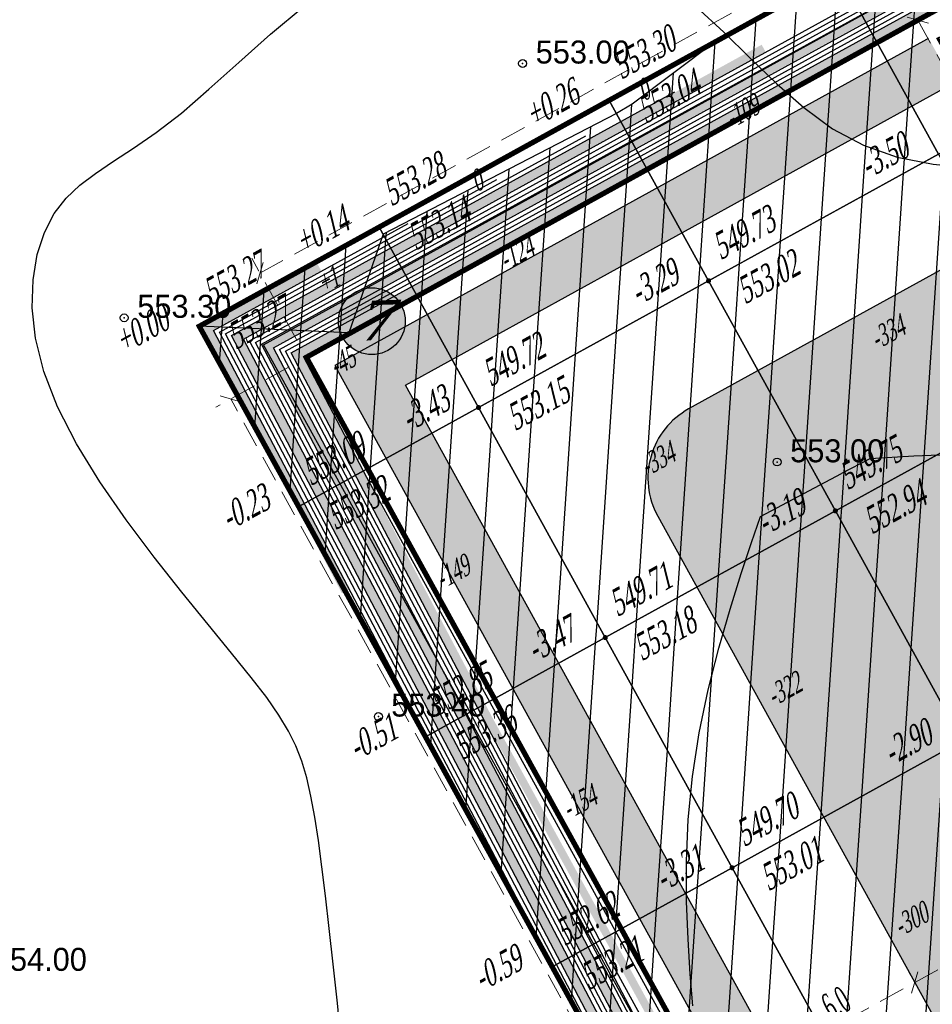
# Model space of a CAD drawing. Extents: x 883 to 364438, y -13 to 4201180.
# Tile 75 of 256: x 363652 to 363687, y 4200924 to 4200961. Entities that reach past the tile are written whole.
import ezdxf
from ezdxf.enums import TextEntityAlignment as Align

# ---------------------------------------------------------------- set-up
doc = ezdxf.new("R2010")
doc.units = 0
doc.header["$LTSCALE"] = 0.5
doc.header["$MEASUREMENT"] = 0
doc.header["$PDMODE"] = 32
doc.header["$PDSIZE"] = 0.3
doc.linetypes.add('CONTI', pattern=[0])
doc.linetypes.add('G_BUILDING_LINE', pattern=[3, 2, -1])
for name, color, linetype in [('(004) Точки рельефа', 7, 'Continuous'), ('00', 7, 'Continuous'), ('GORIZDEFAULT', 32, 'CONTI'), ('K_GRID', 7, 'Continuous'), ('K_HATCH', 7, 'Continuous'), ('K_NULL_WORKS', 7, 'Continuous'), ('K_POINTS_GRADE', 7, 'Continuous'), ('K_POINTS_GRID', 7, 'Continuous'), ('K_VOLUME', 7, 'Continuous'), ('PI_TTDEFAULT', 5, 'CONTI'), ('V_лойихавий_RED-CNT-MAJ', 7, 'Continuous'), ('V_лойихавий_RED-CNT-MIN', 7, 'Continuous')]:
    doc.layers.add(name, color=color, linetype=linetype)
doc.layers.add('.', color=7, linetype='Continuous', lineweight=15)
doc.styles.add('D-431', font='d431.ttf')
doc.styles.add('ESKD1', font='times.ttf', dxfattribs={"width": 0.6, "oblique": 15})
doc.styles.add('TIMES', font='times.ttf')
doc.styles.add('TimesNewRomanCyr', font='times.ttf', dxfattribs={"width": 0.5, "height": 1})
doc.linetypes.add('ограждение2', pattern='A,0.25,-0.1,[132,ltypeshp.shx,S=0.1,R=0,X=-0.1,Y=0],-0.1,1', length=1.45)
doc.dimstyles.new('GENPLAN1', dxfattribs={"dimscale": 0.5, "dimtxt": 1, "dimasz": 1.2, "dimexe": 1.3, "dimexo": 1.5, "dimgap": 0.5, "dimtad": 1, "dimdec": 1, "dimzin": 0, "dimdsep": 46, "dimtxsty": 'TimesNewRomanCyr', "dimblk1": 'OBLIQUE', "dimblk2": 'OBLIQUE', "dimsah": 1, "dimcen": 1, "dimadec": 0, "dimazin": 0, "dimtfac": 0.75, "dimtdec": 1, "dimtix": 1, "dimtmove": 0, "dimatfit": 3, "dimfxl": 1, "dimtvp": 1.2, "dimtfill": 1, "dimlwd": 0, "dimlwe": 0, "dimarcsym": 0})
pattern_1 = [(86.1445, (363693.4507, 4200932.7371), (-1.496605, 0.10086), [])]

# ---------------------------------------------------------------- blocks, each defined once
blk = doc.blocks.new('gergrgrre')
at = {"layer": 'GORIZDEFAULT', "color": 32}
for points in [[(360473.7, 4200832.93, 553.5), (360473.54, 4200834.53, 553.5), (360473.38, 4200836.01, 553.5), (360473.23, 4200837.37, 553.5), (360473.09, 4200838.61, 553.5), (360472.95, 4200839.72, 553.5), (360472.82, 4200840.72, 553.5), (360472.68, 4200841.61, 553.5), (360472.53, 4200842.41, 553.5), (360472.37, 4200843.11, 553.5), (360472.19, 4200843.74, 553.5), (360471.96, 4200844.32, 553.5), (360471.68, 4200844.89, 553.5), (360471.31, 4200845.49, 553.5), (360470.85, 4200846.16, 553.5), (360470.25, 4200846.93, 553.5), (360469.51, 4200847.85, 553.5), (360468.62, 4200848.94, 553.5), (360467.62, 4200850.17, 553.5), (360466.56, 4200851.51, 553.5), (360465.5, 4200852.93, 553.5), (360464.49, 4200854.37, 553.5), (360463.6, 4200855.82, 553.5), (360462.88, 4200857.23, 553.5), (360462.36, 4200858.58, 553.5), (360462.05, 4200859.84, 553.5), (360461.92, 4200861, 553.5), (360461.95, 4200862.07, 553.5), (360462.11, 4200863.03, 553.5), (360462.39, 4200863.87, 553.5), (360462.76, 4200864.59, 553.5), (360463.21, 4200865.18, 553.5), (360463.73, 4200865.67, 553.5), (360464.33, 4200866.12, 553.5), (360465.01, 4200866.58, 553.5), (360465.78, 4200867.08, 553.5), (360466.64, 4200867.68, 553.5), (360467.6, 4200868.41, 553.5), (360468.65, 4200869.32, 553.5), (360469.78, 4200870.34, 553.5), (360470.99, 4200871.42, 553.5), (360472.27, 4200872.49, 553.5)], [(360487.2, 4200872.46, 553.5), (360488.25, 4200871.49, 553.5), (360489.26, 4200870.5, 553.5), (360490.27, 4200869.53, 553.5), (360491.3, 4200868.62, 553.5), (360492.39, 4200867.82, 553.5), (360493.57, 4200867.19, 553.5), (360494.85, 4200866.74, 553.5), (360496.22, 4200866.47, 553.5), (360497.62, 4200866.33, 553.5), (360499.01, 4200866.28, 553.5), (360500.35, 4200866.3, 553.5), (360501.58, 4200866.33, 553.5), (360502.68, 4200866.36, 553.5), (360503.6, 4200866.34, 553.5), (360504.36, 4200866.28, 553.5), (360505.01, 4200866.17, 553.5), (360505.58, 4200866.03, 553.5), (360506.09, 4200865.86, 553.5), (360506.59, 4200865.66, 553.5), (360507.11, 4200865.43, 553.5), (360507.31, 4200865.34, 553.5), (360507.51, 4200865.25, 553.5)], [(360492.75, 4200854.7, 553), (360493.82, 4200855.27, 553), (360495.49, 4200855.36, 553), (360497.48, 4200855.44, 553)], [(360487.07, 4200834.43, 553), (360486.97, 4200835.63, 553), (360486.89, 4200836.96, 553), (360486.83, 4200838.4, 553), (360486.83, 4200839.93, 553), (360486.9, 4200841.52, 553), (360487.06, 4200843.16, 553), (360487.32, 4200844.82, 553), (360487.66, 4200846.46, 553), (360488.06, 4200848.04, 553), (360488.49, 4200849.53, 553), (360488.91, 4200850.89, 553), (360489.31, 4200852.07, 553), (360489.65, 4200853.05, 553), (360492.73, 4200854.69, 553)]]:
    blk.add_polyline3d(points, dxfattribs=at)
at = {"layer": 'PI_TTDEFAULT', "color": 5}
for p in [(360480.59, 4200870.3, 553), (360465.42, 4200860.62, 553.3), (360490.28, 4200855.13, 553), (360475.1, 4200845.44, 553.4)]:
    blk.add_point(p, dxfattribs=at)
at = {"layer": '(004) Точки рельефа', "style": 'D-431'}
for s, p in [('553.00', (360481.09, 4200870.3)), ('553.30', (360465.92, 4200860.62)), ('553.00', (360490.78, 4200855.12)), ('553.40', (360475.59, 4200845.44)), ('554.00', (360460.42, 4200835.76))]:
    blk.add_text(s, height=0.875, dxfattribs=at).set_placement(p)
blk = doc.blocks.new('_Oblique')
at = {"color": 0, "linetype": 'ByBlock', "lineweight": -2}
blk.add_line((-0.5, -0.5), (0.5, 0.5), dxfattribs=at)
blk = doc.blocks.new('*D589')
at = {"color": 0, "linetype": 'G_BUILDING_LINE', "lineweight": 0, "transparency": 16777216}
for p, q in [((363717.471, 4200979.026), (363715.755, 4200982.141)), ((363661.44, 4200951.462), (363716.069, 4200981.572)), ((363662.843, 4200948.917), (363661.126, 4200952.032))]:
    blk.add_line(p, q, dxfattribs=at)
at = {"layer": 'Defpoints', "color": 0, "linetype": 'Continuous', "lineweight": 30, "transparency": 16777216}
for p in [(363716.069, 4200981.572), (363717.833, 4200978.369), (363663.205, 4200948.26)]:
    blk.add_point(p, dxfattribs=at)
at = {"color": 0, "linetype": 'Continuous', "lineweight": 0, "transparency": 16777216, "xscale": 0.6, "yscale": 0.6, "zscale": 0.6}
for p, rotation in [((363716.069, 4200981.572), 28.86185419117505), ((363661.44, 4200951.462), 208.8618541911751)]:
    blk.add_blockref('_Oblique', p, dxfattribs=dict(at, rotation=rotation))
at = {"color": 0, "linetype": 'Continuous', "lineweight": 30, "transparency": 16777216, "insert": (363688.387, 4200967.183), "char_height": 1, "attachment_point": 5, "rotation": 28.8619, "style": 'TimesNewRomanCyr', "bg_fill": 3, "box_fill_scale": 1.25, "bg_fill_color": 256, "bg_fill_true_color": 13158600, "bg_fill_transparency": 0}
blk.add_mtext('62.4', dxfattribs=at)
blk = doc.blocks.new('*D595')
at = {"color": 0, "linetype": 'G_BUILDING_LINE', "lineweight": 0, "transparency": 16777216}
for p, q in [((363662.548, 4200947.898), (363659.76, 4200946.361)), ((363698.238, 4200877.895), (363660.329, 4200946.675)), ((363700.457, 4200879.118), (363697.669, 4200877.581))]:
    blk.add_line(p, q, dxfattribs=at)
at = {"layer": 'Defpoints', "color": 0, "linetype": 'Continuous', "lineweight": 30, "transparency": 16777216}
for p in [(363663.205, 4200948.26), (363660.329, 4200946.675), (363701.114, 4200879.48)]:
    blk.add_point(p, dxfattribs=at)
at = {"color": 0, "linetype": 'Continuous', "lineweight": 0, "transparency": 16777216, "xscale": 0.6, "yscale": 0.6, "zscale": 0.6}
for p, rotation in [((363660.329, 4200946.675), 118.8618541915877), ((363698.238, 4200877.895), 298.8618541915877)]:
    blk.add_blockref('_Oblique', p, dxfattribs=dict(at, rotation=rotation))
at = {"color": 0, "linetype": 'Continuous', "lineweight": 30, "transparency": 16777216, "insert": (363679.949, 4200912.652), "char_height": 1, "attachment_point": 5, "rotation": 298.8619, "style": 'TimesNewRomanCyr', "bg_fill": 3, "box_fill_scale": 1.25, "bg_fill_color": 256, "bg_fill_true_color": 13158600, "bg_fill_transparency": 0}
blk.add_mtext('78.5', dxfattribs=at)
blk = doc.blocks.new('*D597')
at = {"color": 0, "linetype": 'G_BUILDING_LINE', "lineweight": 0, "transparency": 16777216}
for p, q in [((363686.202, 4200924.767), (363686.055, 4200925.033)), ((363681.114, 4200921.568), (363686.369, 4200924.464)), ((363681.311, 4200921.21), (363681.428, 4200920.998))]:
    blk.add_line(p, q, dxfattribs=at)
at = {"layer": 'Defpoints', "color": 0, "linetype": 'Continuous', "lineweight": 30, "transparency": 16777216}
for p in [(363686.369, 4200924.464), (363686.564, 4200924.11, -1065.319), (363680.949, 4200921.866)]:
    blk.add_point(p, dxfattribs=at)
at = {"color": 0, "linetype": 'Continuous', "lineweight": 0, "transparency": 16777216, "xscale": 0.6, "yscale": 0.6, "zscale": 0.6}
for p, rotation in [((363686.369, 4200924.464), 28.86185419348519), ((363681.114, 4200921.568), 208.8618541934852)]:
    blk.add_blockref('_Oblique', p, dxfattribs=dict(at, rotation=rotation))
at = {"color": 0, "linetype": 'Continuous', "lineweight": 30, "transparency": 16777216, "insert": (363683.374, 4200923.681), "char_height": 1, "attachment_point": 5, "rotation": 28.8619, "style": 'TimesNewRomanCyr', "bg_fill": 3, "box_fill_scale": 1.25, "bg_fill_color": 256, "bg_fill_true_color": 13158600, "bg_fill_transparency": 0}
blk.add_mtext('6.0', dxfattribs=at)
blk = doc.blocks.new('*D598')
at = {"color": 0, "linetype": 'G_BUILDING_LINE', "lineweight": 0, "transparency": 16777216}
for p, q in [((363699.742, 4200928.61), (363698.065, 4200931.652)), ((363686.369, 4200924.464), (363698.378, 4200931.083)), ((363686.202, 4200924.767), (363686.055, 4200925.033))]:
    blk.add_line(p, q, dxfattribs=at)
at = {"layer": 'Defpoints', "color": 0, "linetype": 'Continuous', "lineweight": 30, "transparency": 16777216}
for p in [(363698.378, 4200931.083), (363700.104, 4200927.953, -6383.384), (363686.564, 4200924.11, -1065.319)]:
    blk.add_point(p, dxfattribs=at)
at = {"color": 0, "linetype": 'Continuous', "lineweight": 0, "transparency": 16777216, "xscale": 0.6, "yscale": 0.6, "zscale": 0.6}
for p, rotation in [((363698.378, 4200931.083), 28.86185419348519), ((363686.369, 4200924.464), 208.8618541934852)]:
    blk.add_blockref('_Oblique', p, dxfattribs=dict(at, rotation=rotation))
at = {"color": 0, "linetype": 'Continuous', "lineweight": 30, "transparency": 16777216, "insert": (363692.007, 4200928.439), "char_height": 1, "attachment_point": 5, "rotation": 28.8619, "style": 'TimesNewRomanCyr', "bg_fill": 3, "box_fill_scale": 1.25, "bg_fill_color": 256, "bg_fill_true_color": 13158600, "bg_fill_transparency": 0}
blk.add_mtext('13.7', dxfattribs=at)
blk = doc.blocks.new('*D604')
at = {"color": 0, "linetype": 'G_BUILDING_LINE', "lineweight": 0, "transparency": 16777216}
for p, q in [((363686.246, 4200960.959), (363685.924, 4200960.782)), ((363686.493, 4200961.096), (363687.821, 4200958.688)), ((363687.573, 4200958.551), (363687.252, 4200958.374))]:
    blk.add_line(p, q, dxfattribs=at)
at = {"layer": 'Defpoints', "color": 0, "linetype": 'Continuous', "lineweight": 30, "transparency": 16777216}
for p in [(363687.821, 4200958.688), (363688.23, 4200958.913)]:
    blk.add_point(p, dxfattribs=at)
at = {"color": 0, "linetype": 'Continuous', "lineweight": 0, "transparency": 16777216, "xscale": 0.6, "yscale": 0.6, "zscale": 0.6}
for p, rotation in [((363686.493, 4200961.096), 118.8618541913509), ((363687.821, 4200958.688), 298.8618541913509)]:
    blk.add_blockref('_Oblique', p, dxfattribs=dict(at, rotation=rotation))
at = {"color": 0, "linetype": 'Continuous', "lineweight": 30, "transparency": 16777216, "insert": (363687.823, 4200960.259), "char_height": 1, "attachment_point": 5, "rotation": 298.8619, "style": 'TimesNewRomanCyr', "bg_fill": 3, "box_fill_scale": 1.25, "bg_fill_color": 256, "bg_fill_true_color": 13158600, "bg_fill_transparency": 0}
blk.add_mtext('2.8', dxfattribs=at)
at = {"layer": 'Defpoints', "color": 0, "linetype": 'Continuous', "lineweight": 30, "transparency": 16777216}
blk.add_point((363686.902, 4200961.321), dxfattribs=at)
blk = doc.blocks.new('VOLUME')
at = {"color": 0, "linetype": 'Continuous', "lineweight": 30, "style": 'ESKD1', "oblique": 15}
blk.add_attdef('VOLUME', text='', height=3, dxfattribs=at).set_placement((0, 0), align=Align.MIDDLE_CENTER)
at = {"color": 7, "linetype": 'Continuous', "lineweight": 30, "style": 'ESKD1', "oblique": 15, "flags": 1}
blk.add_attdef('AREA', text='', height=2, dxfattribs=at).set_placement((0, -5.7), align=Align.CENTER)

msp = doc.modelspace()

# ---------------------------------------------------------------- hatches: boundary and pattern name
at = {"layer": '.', "ltscale": 0.149071}
h = msp.add_hatch(color=256, dxfattribs=at)
h.dxf.hatch_style = 1
h.set_gradient(color1=(51, 204, 0), color2=(51, 204, 0), tint=1)
edge = h.paths.add_edge_path(flags=17)
edge.add_line((363676.584, 4200942.218), (363703.202, 4200893.922))
edge.add_arc((363705.829, 4200895.37), 3, 208.8619, 298.0817)
edge.add_line((363707.242, 4200892.723), (363708.272, 4200893.273))
edge.add_line((363708.272, 4200893.273), (363736.081, 4200908.096))
edge.add_arc((363734.67, 4200910.743), 3, 298.0581, 388.8487)
edge.add_line((363737.298, 4200912.191), (363727.402, 4200930.155))
edge.add_line((363727.402, 4200930.155), (363720.678, 4200926.438))
edge.add_line((363720.678, 4200926.438), (363726.955, 4200915.05))
edge.add_line((363726.955, 4200915.05), (363707.358, 4200904.275))
edge.add_line((363707.358, 4200904.275), (363689.594, 4200936.503))
edge.add_line((363689.594, 4200936.503), (363709.08, 4200947.216))
edge.add_line((363709.08, 4200947.216), (363715.354, 4200935.834))
edge.add_line((363715.354, 4200935.834), (363722.191, 4200939.614))
edge.add_line((363722.191, 4200939.614), (363710.467, 4200960.893))
edge.add_arc((363707.84, 4200959.445), 3, 28.854, 118.8619)
edge.add_line((363706.392, 4200962.072), (363677.763, 4200946.293))
edge.add_arc((363679.211, 4200943.666), 3, 118.8619, 208.8619)
h.paths.add_polyline_path([(363719.065, 4200974.672), (363711.026, 4200970.243), (363718.22, 4200957.236), (363721.182, 4200958.923), (363720.265, 4200960.587), (363723.272, 4200962.188), (363726.551, 4200956.231), (363723.546, 4200954.631), (363722.63, 4200956.295), (363719.655, 4200954.581), (363734.311, 4200927.975), (363742.361, 4200932.406)], flags=17)
h.paths.add_polyline_path([(363748.754, 4200920.676), (363743.734, 4200917.982), (363741.713, 4200921.654), (363738.706, 4200919.998), (363746.087, 4200906.599), (363702.233, 4200883.25), (363666.985, 4200947.203), (363710.503, 4200971.189), (363710.542, 4200971.118), (363713.945, 4200972.993), (363712.964, 4200974.772), (363664.292, 4200947.946), (363701.434, 4200880.557), (363755.143, 4200909.071)])
at = {"layer": '.', "linetype": 'Continuous', "lineweight": 50, "true_color": 0xffffff}
h = msp.add_hatch(color=7, dxfattribs=at)
h.dxf.hatch_style = 1
edge = h.paths.add_edge_path()
edge.add_arc((363665.7, 4200949.636), 1.271, 0, 360)

# ---------------------------------------------------------------- linework, layer by layer
at = {"color": 5, "linetype": 'Continuous', "lineweight": 30}
msp.add_lwpolyline([(363682.699, 4200866.011), (363701.467, 4200876.353), (363661.575, 4200948.732), (363717.254, 4200979.42), (363718.305, 4200980), (363744.058, 4200933.258), (363746.054, 4200934.357), (363737.263, 4200950.309), (363742.103, 4200952.976), (363704.55, 4201021.121, 0.395683), (363692.731, 4201023.624), (363689.661, 4201021.932), (363691.471, 4201018.648), (363682.363, 4201013.628), (363691.34, 4200997.338), (363650.001, 4200974.558), (363641.024, 4200990.848), (363631.915, 4200985.828), (363630.106, 4200989.113), (363618.538, 4200982.738, 0.395683), (363614.341, 4200971.41), (363734.542, 4200753.286, 0.414214)], format="xyb", dxfattribs=at)
at = {"color": 18, "linetype": 'Continuous', "lineweight": 30, "true_color": 0x000000}
msp.add_lwpolyline([(363748.754, 4200920.676), (363743.734, 4200917.982), (363741.713, 4200921.654), (363738.706, 4200919.998), (363746.087, 4200906.599), (363702.233, 4200883.25), (363666.985, 4200947.203), (363710.503, 4200971.189), (363710.542, 4200971.118), (363713.945, 4200972.993), (363712.964, 4200974.772), (363664.292, 4200947.946), (363701.434, 4200880.557), (363755.143, 4200909.071)], close=True, dxfattribs=at)
at = {"linetype": 'CONTI', "lineweight": 30, "elevation": -1065.319}
msp.add_lwpolyline([(363676.584, 4200942.218), (363703.202, 4200893.922, 0.410231), (363707.242, 4200892.723), (363708.272, 4200893.273), (363736.081, 4200908.096, 0.418261), (363737.298, 4200912.191), (363727.402, 4200930.155), (363720.678, 4200926.438), (363726.955, 4200915.05), (363707.358, 4200904.275), (363689.594, 4200936.503), (363709.08, 4200947.216), (363715.354, 4200935.834), (363722.191, 4200939.614), (363710.467, 4200960.893, 0.414254), (363706.392, 4200962.072), (363677.763, 4200946.293, 0.414214)], format="xyb", close=True, dxfattribs=at)
at = {"color": 0, "lineweight": 30}
msp.add_circle((363665.7, 4200949.636), 1.271, dxfattribs=at)
at = {"layer": '00', "linetype": 'ограждение2', "lineweight": 30, "ltscale": 10}
msp.add_lwpolyline([(363741.038, 4200931.577), (363743.007, 4200932.679), (363717.833, 4200978.369), (363663.205, 4200948.26), (363701.114, 4200879.48), (363756.169, 4200908.781), (363748.224, 4200923.203), (363746.252, 4200922.117)], dxfattribs=at)
at = {"layer": 'K_POINTS_GRADE', "linetype": 'Continuous', "lineweight": 30, "const_width": 0.0962, "elevation": 0}
msp.add_lwpolyline([(363659.087, 4200949.416, 1), (363659.172, 4200949.463, 1)], format="xyb", close=True, dxfattribs=at)

# ---------------------------------------------------------------- block references
at = {"linetype": 'Continuous'}
msp.add_blockref('gergrgrre', (3190.849, 89.143), dxfattribs=at)

# ---------------------------------------------------------------- texts
at = {"color": 0, "lineweight": 30, "insert": (363665.123, 4200950.399), "char_height": 1.512, "attachment_point": 1, "rotation": 1.7946, "style": 'ESKD1'}
msp.add_mtext_dynamic_manual_height_columns('{\\W1.2;7}', width=1.71203, gutter_width=0.000042, heights=[0], dxfattribs=at)
at = {"layer": 'K_POINTS_GRADE', "color": 5, "linetype": 'Continuous', "lineweight": 30, "style": 'TIMES', "oblique": 15, "width": 0.6}
msp.add_text('+0.00', height=1, rotation=28.8487, dxfattribs=at).set_placement((363656.24, 4200948.375, 0))

# ---------------------------------------------------------------- next in the draw order: dimensions: what is measured, and where the dimension line sits
at = {"color": 5, "linetype": 'Continuous', "lineweight": 30}
dim = msp.add_aligned_dim(p1=(363663.205, 4200948.26), p2=(363717.833, 4200978.369), distance=3.656, dimstyle='GENPLAN1', dxfattribs=at)
dim.commit()
dim.dimension.update_dxf_attribs({"geometry": '*D589', "text_midpoint": (363688.387, 4200967.183)})

# ---------------------------------------------------------------- next in the draw order: linework, layer by layer
at = {"layer": 'K_GRID', "color": 5, "linetype": 'Continuous', "lineweight": 30}
for points in [[(363674.739, 4200958.043, 0.26), (363683.497, 4200962.87, -0.31), (363683.497, 4200962.869, -0.31), (363674.739, 4200958.042, 0.26)], [(363665.981, 4200953.216, 0.14), (363674.739, 4200958.043, 0.26), (363674.739, 4200958.042, 0.26), (363665.981, 4200953.215, 0.14)]]:
    msp.add_polyline3d(points, close=True, dxfattribs=at)
at = {"layer": 'K_NULL_WORKS', "color": 5, "linetype": 'Continuous', "lineweight": 30}
for points in [[(363678.734, 4200960.244), (363675.606, 4200957.901), (363675.016, 4200957.539)], [(363675.016, 4200957.539), (363666.493, 4200953.132), (363666.13, 4200952.946)], [(363666.13, 4200952.946), (363664.821, 4200949.189), (363659.13, 4200949.439)]]:
    msp.add_lwpolyline(points, dxfattribs=at)
at = {"layer": 'K_POINTS_GRADE', "linetype": 'Continuous', "lineweight": 30, "const_width": 0.0962}
for points, elevation in [([(363674.697, 4200958.02, 1), (363674.781, 4200958.066, 1)], 0.263), ([(363665.939, 4200953.193, 1), (363666.023, 4200953.239, 1)], 0.143)]:
    msp.add_lwpolyline(points, format="xyb", close=True, dxfattribs=dict(at, elevation=elevation))
at = {"layer": 'K_POINTS_GRID', "linetype": 'Continuous', "lineweight": 30, "const_width": 0.0962, "elevation": -3.293}
msp.add_lwpolyline([(363678.481, 4200951.149, 1), (363678.565, 4200951.196, 1)], format="xyb", close=True, dxfattribs=at)

# ---------------------------------------------------------------- next in the draw order: block references
at = {"layer": 'K_VOLUME', "color": 5, "linetype": 'Continuous', "lineweight": 30}
ref = msp.add_blockref('VOLUME', (363676.024, 4200958.432), dxfattribs=dict(at, xscale=0.2666666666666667, yscale=0.2666666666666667, rotation=28.84872792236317))
ref.add_attrib('VOLUME', '0', dxfattribs={"layer": '0', "color": 0, "linetype": 'Continuous', "lineweight": 30, "height": 0.8, "rotation": 28.8487, "style": 'ESKD1', "oblique": 15, "width": 0.6}).set_placement((363676.024, 4200958.432), align=Align.MIDDLE_CENTER)
at = {"layer": 'K_VOLUME', "color": 160, "linetype": 'Continuous', "lineweight": 30}
ref = msp.add_blockref('VOLUME', (363679.777, 4200957.621), dxfattribs=dict(at, xscale=0.2666666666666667, yscale=0.2666666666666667, rotation=28.84872792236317))
ref.add_attrib('VOLUME', '-109', dxfattribs={"layer": '0', "color": 0, "linetype": 'Continuous', "lineweight": 30, "height": 0.8, "rotation": 28.8487, "style": 'ESKD1', "oblique": 15, "width": 0.6}).set_placement((363679.777, 4200957.621), align=Align.MIDDLE_CENTER)
at = {"layer": 'K_VOLUME', "color": 5, "linetype": 'Continuous', "lineweight": 30}
ref = msp.add_blockref('VOLUME', (363669.672, 4200954.975), dxfattribs=dict(at, xscale=0.2666666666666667, yscale=0.2666666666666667, rotation=28.84872792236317))
ref.add_attrib('VOLUME', '0', dxfattribs={"layer": '0', "color": 0, "linetype": 'Continuous', "lineweight": 30, "height": 0.8, "rotation": 28.8487, "style": 'ESKD1', "oblique": 15, "width": 0.6}).set_placement((363669.672, 4200954.975), align=Align.MIDDLE_CENTER)
at = {"layer": 'K_VOLUME', "color": 160, "linetype": 'Continuous', "lineweight": 30}
ref = msp.add_blockref('VOLUME', (363671.185, 4200952.227), dxfattribs=dict(at, xscale=0.2666666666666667, yscale=0.2666666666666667, rotation=28.84872792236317))
ref.add_attrib('VOLUME', '-124', dxfattribs={"layer": '0', "color": 0, "linetype": 'Continuous', "lineweight": 30, "height": 0.8, "rotation": 28.8487, "style": 'ESKD1', "oblique": 15, "width": 0.6}).set_placement((363671.185, 4200952.227), align=Align.MIDDLE_CENTER)
at = {"layer": 'K_VOLUME', "color": 20, "linetype": 'Continuous', "lineweight": 30}
ref = msp.add_blockref('VOLUME', (363664.015, 4200951.197), dxfattribs=dict(at, xscale=0.2666666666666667, yscale=0.2666666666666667, rotation=28.84872792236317))
ref.add_attrib('VOLUME', '+1', dxfattribs={"layer": '0', "color": 0, "linetype": 'Continuous', "lineweight": 30, "height": 0.8, "rotation": 28.8487, "style": 'ESKD1', "oblique": 15, "width": 0.6}).set_placement((363664.015, 4200951.197), align=Align.MIDDLE_CENTER)
at = {"layer": 'K_VOLUME', "color": 160, "linetype": 'Continuous', "lineweight": 30}
ref = msp.add_blockref('VOLUME', (363685.315, 4200949.206), dxfattribs=dict(at, xscale=0.2666666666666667, yscale=0.2666666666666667, rotation=28.84872792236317))
ref.add_attrib('VOLUME', '-334', dxfattribs={"layer": '0', "color": 0, "linetype": 'Continuous', "lineweight": 30, "height": 0.8, "rotation": 28.8487, "style": 'ESKD1', "oblique": 15, "width": 0.6}).set_placement((363685.315, 4200949.206), align=Align.MIDDLE_CENTER)

# ---------------------------------------------------------------- next in the draw order: texts
at = {"layer": 'K_POINTS_GRADE', "color": 1, "linetype": 'Continuous', "lineweight": 30, "style": 'TIMES', "oblique": 15, "width": 0.6}
for s, p in [('553.30', (363675.19, 4200958.818, 0.263)), ('553.28', (363666.432, 4200953.991, 0.143)), ('553.27', (363659.581, 4200950.215, 0))]:
    msp.add_text(s, height=1, rotation=28.8487, dxfattribs=at).set_placement(p)
at = {"layer": 'K_POINTS_GRADE', "color": 7, "linetype": 'Continuous', "lineweight": 30, "style": 'TIMES', "oblique": 15, "width": 0.6}
for s, p in [('553.04', (363676.118, 4200957.134, 0.263)), ('553.14', (363667.36, 4200952.307, 0.143)), ('553.27', (363660.508, 4200948.531, 0))]:
    msp.add_text(s, height=1, rotation=28.8487, dxfattribs=at).set_placement(p)
at = {"layer": 'K_POINTS_GRADE', "color": 5, "linetype": 'Continuous', "lineweight": 30, "style": 'TIMES', "oblique": 15, "width": 0.6}
for s, p in [('+0.26', (363671.852, 4200956.979, 0.263)), ('+0.14', (363663.091, 4200952.151, 0.143))]:
    msp.add_text(s, height=1, rotation=28.8487, dxfattribs=at).set_placement(p)
at = {"layer": 'K_POINTS_GRID', "color": 5, "linetype": 'Continuous', "lineweight": 30, "style": 'TIMES', "oblique": 15, "width": 0.6}
for s, p in [('-3.50', (363684.59, 4200955.041, -3.499)), ('-3.29', (363675.836, 4200950.219, -3.293))]:
    msp.add_text(s, height=1, rotation=28.8487, dxfattribs=at).set_placement(p)
at = {"layer": 'K_POINTS_GRID', "color": 1, "linetype": 'Continuous', "lineweight": 30, "style": 'TIMES', "oblique": 15, "width": 0.6}
msp.add_text('549.73', height=1, rotation=28.8487, dxfattribs=at).set_placement((363678.974, 4200951.948, -3.293))
at = {"layer": 'K_POINTS_GRID', "color": 7, "linetype": 'Continuous', "lineweight": 30, "style": 'TIMES', "oblique": 15, "width": 0.6}
msp.add_text('553.02', height=1, rotation=28.8487, dxfattribs=at).set_placement((363679.902, 4200950.264, -3.293))

# ---------------------------------------------------------------- next in the draw order: dimensions: what is measured, and where the dimension line sits
at = {"color": 5, "linetype": 'Continuous', "lineweight": 30}
for p1, p2, distance, picture, middle in [((363686.90242, 4200961.32144), (363688.22984, 4200958.91302), -0.46698, '*D604', (363687.82283, 4200960.25872)), ((363701.114, 4200879.48), (363663.205, 4200948.26), 3.284, '*D595', (363679.949, 4200912.652))]:
    dim = msp.add_aligned_dim(p1=p1, p2=p2, distance=distance, dimstyle='GENPLAN1', dxfattribs=at)
    dim.commit()
    dim.dimension.update_dxf_attribs({"geometry": picture, "text_midpoint": middle})

# ---------------------------------------------------------------- next in the draw order: hatches: boundary and pattern name
at = {"layer": 'K_HATCH', "linetype": 'Continuous', "lineweight": 30}
h = msp.add_hatch(dxfattribs=at)
h.set_pattern_fill('_U', color=160, scale=1.5, angle=57.2958, style=0, pattern_type=0)
h.set_pattern_definition(pattern_1)
h.paths.add_polyline_path([(363692.255, 4200967.696), (363696.041, 4200960.823), (363687.282, 4200955.998), (363683.497, 4200962.869)], flags=0)
h.paths.add_polyline_path([(363689.317, 4200960.89), (363691.003, 4200961.818), (363690.413, 4200962.888), (363688.727, 4200961.96)], flags=8)
h = msp.add_hatch(dxfattribs=at)
h.set_pattern_fill('_U', color=160, scale=1.5, angle=57.2958, style=0, pattern_type=0)
h.set_pattern_definition(pattern_1)
h.paths.add_polyline_path([(363683.497, 4200962.869), (363687.282, 4200955.998), (363678.523, 4200951.173), (363675.016, 4200957.539), (363675.606, 4200957.901), (363678.734, 4200960.244)], flags=0)
h.paths.add_polyline_path([(363679.324, 4200956.664), (363681.01, 4200957.593), (363680.421, 4200958.663), (363678.735, 4200957.734)], flags=8)
h.paths.add_polyline_path([(363675.985, 4200957.706), (363676.842, 4200958.178), (363676.254, 4200959.245), (363675.398, 4200958.773)], flags=8)
h = msp.add_hatch(dxfattribs=at)
h.set_pattern_fill('_U', color=160, scale=1.5, angle=57.2958, style=0, pattern_type=0)
h.set_pattern_definition(pattern_1)
h.paths.add_polyline_path([(363678.523, 4200951.173), (363669.764, 4200946.348), (363666.13, 4200952.946), (363666.493, 4200953.132), (363675.016, 4200957.539)], flags=0)
h.paths.add_polyline_path([(363670.731, 4200951.293), (363672.406, 4200952.215), (363671.828, 4200953.264), (363670.153, 4200952.341)], flags=8)
h.paths.add_polyline_path([(363669.633, 4200954.249), (363670.49, 4200954.721), (363669.902, 4200955.788), (363669.045, 4200955.316)], flags=8)
h = msp.add_hatch(dxfattribs=at)
h.set_pattern_fill('_U', color=160, scale=1.5, angle=57.2958, style=0, pattern_type=0)
h.set_pattern_definition(pattern_1)
h.paths.add_polyline_path([(363678.523, 4200951.173), (363687.282, 4200955.998), (363692.107, 4200947.239), (363683.348, 4200942.414)], flags=0)
h.paths.add_polyline_path([(363684.863, 4200948.252), (363686.547, 4200949.18), (363685.959, 4200950.247), (363684.275, 4200949.319)], flags=8)
h = msp.add_hatch(dxfattribs=at)
h.set_pattern_fill('_U', color=20, scale=1.5, angle=57.2958, style=0, pattern_type=0)
h.set_pattern_definition(pattern_1)
h.paths.add_polyline_path([(363664.821, 4200949.189), (363659.13, 4200949.439), (363665.981, 4200953.215), (363666.13, 4200952.946)], flags=0)
h.paths.add_polyline_path([(363663.8, 4200950.394), (363664.997, 4200951.054), (363664.419, 4200952.102), (363663.222, 4200951.443)], flags=8)
h.paths.add_polyline_path([(363664.255, 4200947.231), (363665.628, 4200947.988), (363665.041, 4200949.055), (363663.667, 4200948.298)], flags=8)
h = msp.add_hatch(dxfattribs=at)
h.set_pattern_fill('_U', color=160, scale=1.5, angle=57.2958, style=0, pattern_type=0)
h.set_pattern_definition(pattern_1)
h.paths.add_polyline_path([(363662.914, 4200942.574), (363659.13, 4200949.439), (363664.821, 4200949.189), (363666.13, 4200952.946), (363669.764, 4200946.348)], flags=0)
h.paths.add_polyline_path([(363664.255, 4200947.231), (363665.628, 4200947.988), (363665.041, 4200949.055), (363663.667, 4200948.298)], flags=8)
h.paths.add_polyline_path([(363663.8, 4200950.394), (363664.997, 4200951.054), (363664.419, 4200952.102), (363663.222, 4200951.443)], flags=8)
h = msp.add_hatch(dxfattribs=at)
h.set_pattern_fill('_U', color=160, scale=1.5, angle=57.2958, style=0, pattern_type=0)
h.set_pattern_definition(pattern_1)
h.paths.add_polyline_path([(363674.589, 4200937.589), (363669.764, 4200946.348), (363678.523, 4200951.173), (363683.348, 4200942.414)], flags=0)
h.paths.add_polyline_path([(363676.104, 4200943.427), (363677.788, 4200944.355), (363677.2, 4200945.422), (363675.516, 4200944.494)], flags=8)
h = msp.add_hatch(dxfattribs=at)
h.set_pattern_fill('_U', color=160, scale=1.5, angle=57.2958, style=0, pattern_type=0)
h.set_pattern_definition(pattern_1)
h.paths.add_polyline_path([(363683.348, 4200942.414), (363692.107, 4200947.239), (363696.932, 4200938.48), (363688.173, 4200933.655)], flags=0)
h.paths.add_polyline_path([(363689.688, 4200939.493), (363691.372, 4200940.421), (363690.784, 4200941.488), (363689.1, 4200940.56)], flags=8)
h = msp.add_hatch(dxfattribs=at)
h.set_pattern_fill('_U', color=160, scale=1.5, angle=57.2958, style=0, pattern_type=0)
h.set_pattern_definition(pattern_1)
h.paths.add_polyline_path([(363667.741, 4200933.816), (363662.914, 4200942.574), (363669.764, 4200946.348), (363674.589, 4200937.589)], flags=0)
h.paths.add_polyline_path([(363668.3, 4200939.125), (363669.986, 4200940.054), (363669.396, 4200941.124), (363667.711, 4200940.195)], flags=8)
h = msp.add_hatch(dxfattribs=at)
h.set_pattern_fill('_U', color=160, scale=1.5, angle=57.2958, style=0, pattern_type=0)
h.set_pattern_definition(pattern_1)
h.paths.add_polyline_path([(363672.568, 4200925.058), (363667.741, 4200933.816), (363674.589, 4200937.589), (363679.414, 4200928.83)], flags=0)
h.paths.add_polyline_path([(363673.126, 4200930.37), (363674.81, 4200931.297), (363674.222, 4200932.364), (363672.538, 4200931.437)], flags=8)

# ---------------------------------------------------------------- next in the draw order: linework, layer by layer
at = {"layer": 'K_GRID', "color": 5, "linetype": 'Continuous', "lineweight": 30}
for points in [[(363692.255, 4200967.696, -0.95), (363696.041, 4200960.823, -4.14), (363687.282, 4200955.998, -3.5), (363683.497, 4200962.869, -0.31)], [(363683.497, 4200962.869, -0.31), (363687.282, 4200955.998, -3.5), (363678.523, 4200951.173, -3.29), (363674.739, 4200958.042, 0.26)], [(363674.739, 4200958.042, 0.26), (363678.523, 4200951.173, -3.29), (363669.764, 4200946.348, -3.43), (363665.981, 4200953.215, 0.14)], [(363678.523, 4200951.173, -3.29), (363687.282, 4200955.998, -3.5), (363692.107, 4200947.239, -3.39), (363683.348, 4200942.414, -3.19)], [(363659.129, 4200949.44, 0), (363665.981, 4200953.216, 0.14), (363665.981, 4200953.215, 0.14), (363659.13, 4200949.439, 0), (363662.914, 4200942.574, -0.23), (363662.914, 4200942.574, -0.23)], [(363665.981, 4200953.215, 0.14), (363669.764, 4200946.348, -3.43), (363662.914, 4200942.574, -0.23), (363659.13, 4200949.439, 0)], [(363669.764, 4200946.348, -3.43), (363678.523, 4200951.173, -3.29), (363683.348, 4200942.414, -3.19), (363674.589, 4200937.589, -3.47)], [(363683.348, 4200942.414, -3.19), (363692.107, 4200947.239, -3.39), (363696.932, 4200938.48, -3.01), (363688.173, 4200933.655, -2.9)], [(363662.914, 4200942.574, -0.23), (363669.764, 4200946.348, -3.43), (363674.589, 4200937.589, -3.47), (363667.741, 4200933.816, -0.51)], [(363667.741, 4200933.816, -0.51), (363662.914, 4200942.574, -0.23), (363662.914, 4200942.574, -0.23), (363667.741, 4200933.816, -0.51)], [(363667.741, 4200933.816, -0.51), (363674.589, 4200937.589, -3.47), (363679.414, 4200928.83, -3.31), (363672.568, 4200925.058, -0.59)], [(363672.568, 4200925.058, -0.59), (363667.741, 4200933.816, -0.51), (363667.741, 4200933.816, -0.51), (363672.568, 4200925.058, -0.59)], [(363677.395, 4200916.3, -0.66), (363672.568, 4200925.058, -0.59), (363672.568, 4200925.058, -0.59), (363677.395, 4200916.3, -0.66)]]:
    msp.add_polyline3d(points, close=True, dxfattribs=at)
at = {"layer": 'K_POINTS_GRADE', "linetype": 'Continuous', "lineweight": 30, "const_width": 0.0962}
for points, elevation in [([(363662.872, 4200942.551, 1), (363662.956, 4200942.597, 1)], -0.236), ([(363667.699, 4200933.793, 1), (363667.783, 4200933.839, 1)], -0.51), ([(363672.526, 4200925.035, 1), (363672.61, 4200925.081, 1)], -0.593)]:
    msp.add_lwpolyline(points, format="xyb", close=True, dxfattribs=dict(at, elevation=elevation))
at = {"layer": 'K_POINTS_GRID', "linetype": 'Continuous', "lineweight": 30, "const_width": 0.0962}
for points, elevation in [([(363669.722, 4200946.324, 1), (363669.806, 4200946.371, 1)], -3.435), ([(363683.306, 4200942.39, 1), (363683.39, 4200942.437, 1)], -3.188), ([(363674.547, 4200937.565, 1), (363674.631, 4200937.612, 1)], -3.47), ([(363679.372, 4200928.806, 1), (363679.456, 4200928.853, 1)], -3.313)]:
    msp.add_lwpolyline(points, format="xyb", close=True, dxfattribs=dict(at, elevation=elevation))
at = {"layer": 'V_лойихавий_RED-CNT-MAJ', "color": 40, "linetype": 'Continuous', "lineweight": 30, "const_width": 0.3, "elevation": 553}
msp.add_lwpolyline([(363664.691, 4200939.349), (363659.438, 4200949.35), (363663.697, 4200951.691)], dxfattribs=at)
at = {"layer": 'V_лойихавий_RED-CNT-MIN', "color": 1, "linetype": 'Continuous', "lineweight": 30}
for points, elevation in [([(363677.05, 4200916.926), (363660.123, 4200949.152), (363673.848, 4200956.693)], 552.4), ([(363672.93, 4200924.4), (363659.894, 4200949.218), (363670.464, 4200955.025)], 552.6), ([(363668.811, 4200931.875), (363659.666, 4200949.284), (363667.081, 4200953.358)], 552.8), ([(363660.571, 4200946.824), (363659.209, 4200949.416), (363660.314, 4200950.023)], 553.2)]:
    msp.add_lwpolyline(points, dxfattribs=dict(at, elevation=elevation))

# ---------------------------------------------------------------- next in the draw order: block references
at = {"layer": 'K_VOLUME', "color": 160, "linetype": 'Continuous', "lineweight": 30}
ref = msp.add_blockref('VOLUME', (363664.552, 4200948.099), dxfattribs=dict(at, xscale=0.2666666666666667, yscale=0.2666666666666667, rotation=28.84872792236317))
ref.add_attrib('VOLUME', '-45', dxfattribs={"layer": '0', "color": 0, "linetype": 'Continuous', "lineweight": 30, "height": 0.8, "rotation": 28.8487, "style": 'ESKD1', "oblique": 15, "width": 0.6}).set_placement((363664.552, 4200948.099), align=Align.MIDDLE_CENTER)
ref = msp.add_blockref('VOLUME', (363676.556, 4200944.381), dxfattribs=dict(at, xscale=0.2666666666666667, yscale=0.2666666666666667, rotation=28.84872792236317))
ref.add_attrib('VOLUME', '-334', dxfattribs={"layer": '0', "color": 0, "linetype": 'Continuous', "lineweight": 30, "height": 0.8, "rotation": 28.8487, "style": 'ESKD1', "oblique": 15, "width": 0.6}).set_placement((363676.556, 4200944.381), align=Align.MIDDLE_CENTER)
ref = msp.add_blockref('VOLUME', (363668.752, 4200940.082), dxfattribs=dict(at, xscale=0.2666666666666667, yscale=0.2666666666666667, rotation=28.84872792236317))
ref.add_attrib('VOLUME', '-149', dxfattribs={"layer": '0', "color": 0, "linetype": 'Continuous', "lineweight": 30, "height": 0.8, "rotation": 28.8487, "style": 'ESKD1', "oblique": 15, "width": 0.6}).set_placement((363668.752, 4200940.082), align=Align.MIDDLE_CENTER)
ref = msp.add_blockref('VOLUME', (363681.381, 4200935.622), dxfattribs=dict(at, xscale=0.2666666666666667, yscale=0.2666666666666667, rotation=28.84872792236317))
ref.add_attrib('VOLUME', '-322', dxfattribs={"layer": '0', "color": 0, "linetype": 'Continuous', "lineweight": 30, "height": 0.8, "rotation": 28.8487, "style": 'ESKD1', "oblique": 15, "width": 0.6}).set_placement((363681.381, 4200935.622), align=Align.MIDDLE_CENTER)
ref = msp.add_blockref('VOLUME', (363673.578, 4200931.323), dxfattribs=dict(at, xscale=0.2666666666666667, yscale=0.2666666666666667, rotation=28.84872792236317))
ref.add_attrib('VOLUME', '-154', dxfattribs={"layer": '0', "color": 0, "linetype": 'Continuous', "lineweight": 30, "height": 0.8, "rotation": 28.8487, "style": 'ESKD1', "oblique": 15, "width": 0.6}).set_placement((363673.578, 4200931.323), align=Align.MIDDLE_CENTER)

# ---------------------------------------------------------------- next in the draw order: texts
at = {"layer": 'K_POINTS_GRADE', "color": 1, "linetype": 'Continuous', "lineweight": 30, "style": 'TIMES', "oblique": 15, "width": 0.6}
for s, p in [('553.09', (363663.365, 4200943.349, -0.236)), ('552.85', (363668.192, 4200934.591, -0.51)), ('552.62', (363673.019, 4200925.833, -0.593))]:
    msp.add_text(s, height=1, rotation=28.8487, dxfattribs=at).set_placement(p)
at = {"layer": 'K_POINTS_GRADE', "color": 7, "linetype": 'Continuous', "lineweight": 30, "style": 'TIMES', "oblique": 15, "width": 0.6}
for s, p in [('553.32', (363664.293, 4200941.665, -0.236)), ('553.36', (363669.12, 4200932.907, -0.51)), ('553.21', (363673.947, 4200924.149, -0.593))]:
    msp.add_text(s, height=1, rotation=28.8487, dxfattribs=at).set_placement(p)
at = {"layer": 'K_POINTS_GRADE', "color": 5, "linetype": 'Continuous', "lineweight": 30, "style": 'TIMES', "oblique": 15, "width": 0.6}
for s, p in [('-0.23', (363660.258, 4200941.638, -0.236)), ('-0.51', (363665.115, 4200932.897, -0.51)), ('-0.59', (363669.881, 4200924.105, -0.593))]:
    msp.add_text(s, height=1, rotation=28.8487, dxfattribs=at).set_placement(p)
at = {"layer": 'K_POINTS_GRID', "color": 1, "linetype": 'Continuous', "lineweight": 30, "style": 'TIMES', "oblique": 15, "width": 0.6}
for s, p in [('549.72', (363670.215, 4200947.123, -3.435)), ('549.75', (363683.799, 4200943.189, -3.188)), ('549.71', (363675.04, 4200938.364, -3.47)), ('549.70', (363679.865, 4200929.605, -3.313))]:
    msp.add_text(s, height=1, rotation=28.8487, dxfattribs=at).set_placement(p)
at = {"layer": 'K_POINTS_GRID', "color": 7, "linetype": 'Continuous', "lineweight": 30, "style": 'TIMES', "oblique": 15, "width": 0.6}
for s, p in [('553.15', (363671.143, 4200945.439, -3.435)), ('552.94', (363684.727, 4200941.505, -3.188)), ('553.18', (363675.968, 4200936.68, -3.47)), ('553.01', (363680.793, 4200927.921, -3.313))]:
    msp.add_text(s, height=1, rotation=28.8487, dxfattribs=at).set_placement(p)
at = {"layer": 'K_POINTS_GRID', "color": 5, "linetype": 'Continuous', "lineweight": 30, "style": 'TIMES', "oblique": 15, "width": 0.6}
for s, p in [('-3.43', (363667.108, 4200945.411, -3.435)), ('-3.19', (363680.661, 4200941.46, -3.188)), ('-3.47', (363671.904, 4200936.636, -3.47)), ('-2.90', (363685.481, 4200932.698, -2.902)), ('-3.31', (363676.789, 4200927.91, -3.313))]:
    msp.add_text(s, height=1, rotation=28.8487, dxfattribs=at).set_placement(p)

# ---------------------------------------------------------------- next in the draw order: dimensions: what is measured, and where the dimension line sits
at = {"color": 5, "linetype": 'Continuous', "lineweight": 30}
dim = msp.add_linear_dim(base=(363686.369, 4200924.464), p1=(363680.949, 4200921.866), p2=(363686.564, 4200924.11, -1065.319), angle=208.8619, dimstyle='GENPLAN1', override={"dimtmove": 1}, dxfattribs=at)
dim.commit()
dim.dimension.update_dxf_attribs({"geometry": '*D597', "text_midpoint": (363683.374, 4200923.681)})

# ---------------------------------------------------------------- next in the draw order: hatches: boundary and pattern name
at = {"layer": 'K_HATCH', "linetype": 'Continuous', "lineweight": 30}
h = msp.add_hatch(dxfattribs=at)
h.set_pattern_fill('_U', color=160, scale=1.5, angle=57.2958, style=0, pattern_type=0)
h.set_pattern_definition(pattern_1)
h.paths.add_polyline_path([(363677.395, 4200916.3), (363672.568, 4200925.058), (363679.414, 4200928.83), (363684.239, 4200920.071)], flags=0)
h.paths.add_polyline_path([(363677.952, 4200921.611), (363679.636, 4200922.539), (363679.048, 4200923.606), (363677.364, 4200922.678)], flags=8)

# ---------------------------------------------------------------- next in the draw order: linework, layer by layer
at = {"layer": 'K_GRID', "color": 5, "linetype": 'Continuous', "lineweight": 30}
msp.add_polyline3d([(363672.568, 4200925.058, -0.59), (363679.414, 4200928.83, -3.31), (363684.239, 4200920.071, -3.1), (363677.395, 4200916.3, -0.66)], close=True, dxfattribs=at)
at = {"layer": 'V_лойихавий_RED-CNT-MAJ', "color": 40, "linetype": 'Continuous', "lineweight": 30, "const_width": 0.3, "elevation": 552}
msp.add_lwpolyline([(363685.289, 4200901.977), (363660.579, 4200949.02), (363680.615, 4200960.028)], dxfattribs=at)
at = {"layer": 'V_лойихавий_RED-CNT-MIN', "color": 1, "linetype": 'Continuous', "lineweight": 30, "elevation": 552.2}
msp.add_lwpolyline([(363681.169, 4200909.451), (363660.351, 4200949.086), (363677.231, 4200958.36)], dxfattribs=at)

# ---------------------------------------------------------------- next in the draw order: dimensions: what is measured, and where the dimension line sits
at = {"color": 5, "linetype": 'Continuous', "lineweight": 30}
dim = msp.add_linear_dim(base=(363698.378, 4200931.083), p1=(363686.564, 4200924.11, -1065.319), p2=(363700.104, 4200927.953, -6383.384), angle=208.8619, dimstyle='GENPLAN1', override={"dimtmove": 1}, dxfattribs=at)
dim.commit()
dim.dimension.update_dxf_attribs({"geometry": '*D598', "text_midpoint": (363692.007, 4200928.439)})

# ---------------------------------------------------------------- next in the draw order: hatches: boundary and pattern name
at = {"layer": 'K_HATCH', "linetype": 'Continuous', "lineweight": 30}
h = msp.add_hatch(dxfattribs=at)
h.set_pattern_fill('_U', color=160, scale=1.5, angle=57.2958, style=0, pattern_type=0)
h.set_pattern_definition(pattern_1)
h.paths.add_polyline_path([(363679.414, 4200928.83), (363674.589, 4200937.589), (363683.348, 4200942.414), (363688.173, 4200933.655)], flags=0)
h.paths.add_polyline_path([(363680.929, 4200934.668), (363682.613, 4200935.596), (363682.025, 4200936.663), (363680.341, 4200935.735)], flags=8)
h = msp.add_hatch(dxfattribs=at)
h.set_pattern_fill('_U', color=160, scale=1.5, angle=57.2958, style=0, pattern_type=0)
h.set_pattern_definition(pattern_1)
h.paths.add_polyline_path([(363684.239, 4200920.071), (363679.414, 4200928.83), (363688.173, 4200933.655), (363692.998, 4200924.896)], flags=0)
h.paths.add_polyline_path([(363685.754, 4200925.909), (363687.438, 4200926.837), (363686.85, 4200927.904), (363685.166, 4200926.976)], flags=8)

# ---------------------------------------------------------------- next in the draw order: linework, layer by layer
at = {"color": 5, "linetype": 'Continuous', "lineweight": 30, "const_width": 0.2}
for points in [[(363659.129, 4200949.44), (363724.273, 4200985.344), (363765.525, 4200910.461), (363699.914, 4200875.443)], [(363663.205, 4200948.26), (363717.833, 4200978.369), (363756.169, 4200908.781), (363701.114, 4200879.48)]]:
    msp.add_lwpolyline(points, close=True, dxfattribs=at)
at = {"layer": 'K_GRID', "color": 5, "linetype": 'Continuous', "lineweight": 30}
for points in [[(363674.589, 4200937.589, -3.47), (363683.348, 4200942.414, -3.19), (363688.173, 4200933.655, -2.9), (363679.414, 4200928.83, -3.31)], [(363679.414, 4200928.83, -3.31), (363688.173, 4200933.655, -2.9), (363692.998, 4200924.896, -2.68), (363684.239, 4200920.071, -3.1)]]:
    msp.add_polyline3d(points, close=True, dxfattribs=at)
at = {"layer": 'V_лойихавий_RED-CNT-MAJ', "color": 40, "linetype": 'Continuous', "lineweight": 30, "const_width": 0.3}
for points, elevation in [([(363745.555, 4200902.491), (363700.83, 4200878.524), (363670.131, 4200934.521), (363662.862, 4200948.359), (363714.45, 4200976.702)], 550), ([(363710.174, 4200881.523), (363700.12, 4200876.135), (363693.218, 4200888.724), (363661.721, 4200948.69), (363697.532, 4200968.365)], 551)]:
    msp.add_lwpolyline(points, dxfattribs=dict(at, elevation=elevation))
at = {"layer": 'V_лойихавий_RED-CNT-MIN', "color": 1, "linetype": 'Continuous', "lineweight": 30}
for points, elevation in [([(363752.631, 4200906.685), (363700.972, 4200879.002), (363665.514, 4200943.681), (363663.091, 4200948.293), (363717.831, 4200978.368), (363707.101, 4200940.429), (363696.328, 4200934.494), (363696.329, 4200934.492), (363709.391, 4200911.092), (363720.165, 4200917.026), (363720.167, 4200917.027), (363707.105, 4200940.427), (363717.835, 4200978.366), (363740.218, 4200947.061), (363738.494, 4200959.52)], 549.8), ([(363738.478, 4200898.297), (363700.688, 4200878.047), (363674.749, 4200925.362), (363662.634, 4200948.425), (363711.066, 4200975.035)], 550.2), ([(363731.402, 4200894.104), (363700.546, 4200877.569), (363679.366, 4200916.202), (363662.406, 4200948.492), (363707.683, 4200973.367)], 550.4), ([(363724.326, 4200889.91), (363700.404, 4200877.091), (363683.983, 4200907.043), (363662.178, 4200948.558), (363704.299, 4200971.7)], 550.6), ([(363717.25, 4200885.717), (363700.262, 4200876.613), (363688.601, 4200897.883), (363661.949, 4200948.624), (363700.916, 4200970.032)], 550.8), ([(363703.098, 4200877.33), (363699.978, 4200875.658), (363697.836, 4200879.564), (363661.493, 4200948.756), (363694.149, 4200966.697)], 551.2), ([(363697.648, 4200879.554), (363661.264, 4200948.822), (363690.765, 4200965.03)], 551.4), ([(363693.528, 4200887.028), (363661.036, 4200948.888), (363687.382, 4200963.363)], 551.6), ([(363689.409, 4200894.502), (363660.808, 4200948.954), (363683.998, 4200961.695)], 551.8)]:
    msp.add_lwpolyline(points, dxfattribs=dict(at, elevation=elevation))

# ---------------------------------------------------------------- next in the draw order: block references
at = {"layer": 'K_VOLUME', "color": 160, "linetype": 'Continuous', "lineweight": 30}
ref = msp.add_blockref('VOLUME', (363686.206, 4200926.863), dxfattribs=dict(at, xscale=0.2666666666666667, yscale=0.2666666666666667, rotation=28.84872792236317))
ref.add_attrib('VOLUME', '-300', dxfattribs={"layer": '0', "color": 0, "linetype": 'Continuous', "lineweight": 30, "height": 0.8, "rotation": 28.8487, "style": 'ESKD1', "oblique": 15, "width": 0.6}).set_placement((363686.206, 4200926.863), align=Align.MIDDLE_CENTER)

doc.saveas('drawing.dxf')
